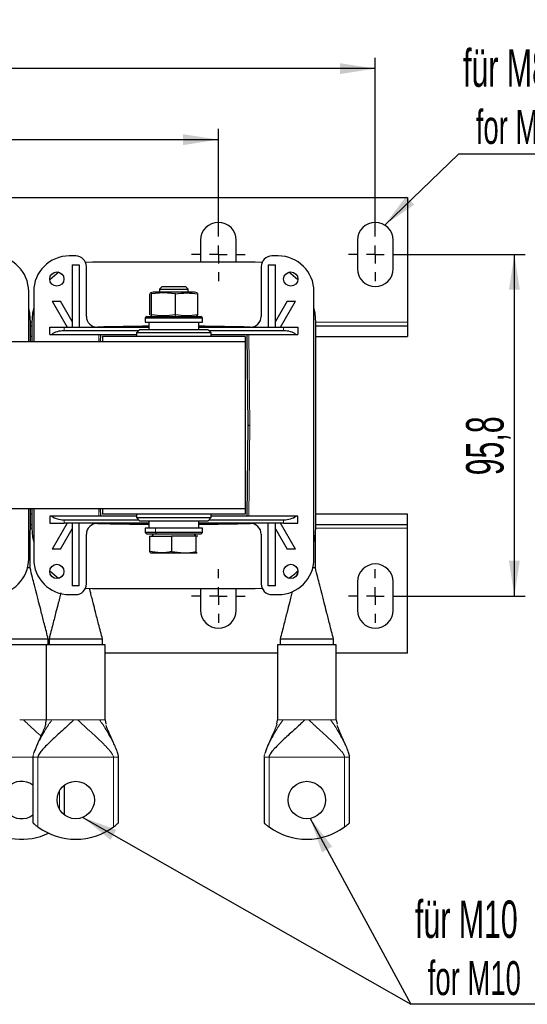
# Model space of a CAD drawing. Header units: millimetres. Extents: x 5 to 418, y 2 to 292.
# Tile 5 of 23: x 110 to 158, y 68 to 160. Entities that reach past the tile are written whole.
import ezdxf

# ---------------------------------------------------------------- set-up
doc = ezdxf.new("R2010")
doc.units = ezdxf.units.MM
doc.layers.add('SLD-0', color=7, linetype='Continuous')
doc.styles.add('SLDTEXTSTYLE0', font='TXT', dxfattribs={"width": 0.605})
doc.dimstyles.new('SLDDIMSTYLE0', dxfattribs={"dimtxt": 3.5, "dimasz": 3.302, "dimexe": 0, "dimexo": 0.0625, "dimgap": 0.875, "dimtad": 1, "dimlfac": 3, "dimrnd": 1e-09, "dimzin": 12, "dimdsep": 46, "dimtxsty": 'SLDTEXTSTYLE0', "dimsah": 1, "dimcen": 0.09, "dimadec": 0, "dimazin": 3, "dimtfac": 1, "dimtofl": 0, "dimtmove": 0, "dimatfit": 3, "dimfxl": 1, "dimfrac": 2, "dimtolj": 1, "dimtzin": 12, "dimarcsym": 0})
doc.dimstyles.new('SLDDIMSTYLE2', dxfattribs={"dimtxt": 0.18, "dimasz": 3.302, "dimexe": 0, "dimexo": 0.0625, "dimgap": 0, "dimtad": 0, "dimtih": 1, "dimtoh": 1, "dimdec": 0, "dimrnd": 1e-09, "dimzin": 0, "dimdsep": 46, "dimtxsty": 'Standard', "dimsah": 1, "dimcen": 0.09, "dimadec": 0, "dimazin": 0, "dimtfac": 3.302, "dimtdec": 0, "dimtofl": 0, "dimtmove": 0, "dimatfit": 3, "dimfxl": 1, "dimfrac": 2, "dimtolj": 1, "dimtzin": 0, "dimarcsym": 0})

# ---------------------------------------------------------------- blocks, each defined once
blk = doc.blocks.new('_D_4')
at = {"layer": 'SLD-0'}
for p, q in [((146.2, 138.01), (157.7, 138.01)), ((156.7, 106.077), (156.7, 138.01)), ((146.2, 106.077), (157.7, 106.077))]:
    blk.add_line(p, q, dxfattribs=at)
for points in [[(156.7, 138.01), (156.192, 134.708), (157.208, 134.708)], [(156.7, 106.077), (157.208, 109.379), (156.192, 109.379)]]:
    blk.add_solid(points, dxfattribs=at)
at = {"layer": 'SLD-0', "insert": (152.188, 117.365), "char_height": 3.5, "attachment_point": 1, "rotation": 90, "style": 'SLDTEXTSTYLE0'}
blk.add_mtext('95,8', dxfattribs=at)
blk = doc.blocks.new('_D_5')
at = {"layer": 'SLD-0'}
for p, q in [((67.367, 140.51), (67.367, 149.745)), ((129.034, 140.51), (129.034, 149.745)), ((67.367, 148.745), (129.034, 148.745))]:
    blk.add_line(p, q, dxfattribs=at)
for points in [[(67.367, 148.745), (70.669, 148.237), (70.669, 149.253)], [(129.034, 148.745), (125.732, 149.253), (125.732, 148.237)]]:
    blk.add_solid(points, dxfattribs=at)
at = {"layer": 'SLD-0', "insert": (94.19, 153.257), "char_height": 3.5, "attachment_point": 1, "style": 'SLDTEXTSTYLE0'}
blk.add_mtext('185', dxfattribs=at)
blk = doc.blocks.new('_D_6')
at = {"layer": 'SLD-0'}
for p, q in [((52.7, 140.51), (52.7, 156.386)), ((143.7, 140.51), (143.7, 156.386)), ((143.7, 155.386), (52.7, 155.386))]:
    blk.add_line(p, q, dxfattribs=at)
for points in [[(52.7, 155.386), (56.002, 154.878), (56.002, 155.894)], [(143.7, 155.386), (140.398, 155.894), (140.398, 154.878)]]:
    blk.add_solid(points, dxfattribs=at)
at = {"layer": 'SLD-0', "insert": (94.19, 159.898), "char_height": 3.5, "attachment_point": 1, "style": 'SLDTEXTSTYLE0'}
blk.add_mtext('273', dxfattribs=at)
blk = doc.blocks.new('SW_NOTE_0_16')
at = {"layer": 'SLD-0', "color": 0}
blk.add_line((16.995, 0), (0, 0), dxfattribs=at)
blk.add_line((16.995, 0), (0, 0), dxfattribs=at)
at = {"layer": 'SLD-0', "color": 0, "attachment_point": 1, "style": 'SLDTEXTSTYLE0'}
for s, insert, char_height in [('für M10', (0.4, 9.704), 3.5), ('for M10', (1.591, 4.039), 3.175)]:
    blk.add_mtext(s, dxfattribs=dict(at, insert=insert, char_height=char_height))
blk = doc.blocks.new('SW_NOTE_0_17')
at = {"layer": 'SLD-0', "color": 0}
blk.add_line((14.321, 0), (0, 0), dxfattribs=at)
at = {"layer": 'SLD-0', "color": 0, "attachment_point": 1, "style": 'SLDTEXTSTYLE0'}
for s, insert, char_height in [('für M8', (0.422, 9.787), 3.5), ('for M8', (1.613, 4.121), 3.175)]:
    blk.add_mtext(s, dxfattribs=dict(at, insert=insert, char_height=char_height))
blk = doc.blocks.new('SW_CENTERMARKSYMBOL_2')
at = {"layer": 'SLD-0', "color": 0}
for p, q in [((0, 1.667), (0, 2.5)), ((-1.667, 0), (-2.5, 0)), ((0, 0), (-0.833, 0)), ((0, 0), (0, 0.833)), ((0, 0), (0, -0.833)), ((0, 0), (0.833, 0)), ((1.667, 0), (2.5, 0)), ((0, -1.667), (0, -2.5))]:
    blk.add_line(p, q, dxfattribs=at)
blk = doc.blocks.new('SW_CENTERMARKSYMBOL_3')
at = {"layer": 'SLD-0', "color": 0}
for p, q in [((0, 1.667), (0, 2.5)), ((-1.667, 0), (-2.5, 0)), ((0, 0), (-0.833, 0)), ((0, 0), (0, 0.833)), ((0, 0), (0, -0.833)), ((0, 0), (0.833, 0)), ((1.667, 0), (2.5, 0)), ((0, -1.667), (0, -2.5))]:
    blk.add_line(p, q, dxfattribs=at)
blk = doc.blocks.new('SW_CENTERMARKSYMBOL_4')
at = {"layer": 'SLD-0', "color": 0}
for p, q in [((0, 1.667), (0, 2.5)), ((-1.667, 0), (-2.5, 0)), ((0, 0), (-0.833, 0)), ((0, 0), (0, 0.833)), ((0, 0), (0, -0.833)), ((0, 0), (0.833, 0)), ((1.667, 0), (2.5, 0)), ((0, -1.667), (0, -2.5))]:
    blk.add_line(p, q, dxfattribs=at)
blk = doc.blocks.new('SW_CENTERMARKSYMBOL_5')
at = {"layer": 'SLD-0', "color": 0}
for p, q in [((0, 1.667), (0, 2.5)), ((-1.667, 0), (-2.5, 0)), ((0, 0), (-0.833, 0)), ((0, 0), (0, 0.833)), ((0, 0), (0, -0.833)), ((0, 0), (0.833, 0)), ((1.667, 0), (2.5, 0)), ((0, -1.667), (0, -2.5))]:
    blk.add_line(p, q, dxfattribs=at)

msp = doc.modelspace()

# ---------------------------------------------------------------- linework, layer by layer
at = {"color": 7, "linetype": 'Continuous', "lineweight": 25}
for p, q in [((49.7002, 143.3437), (146.7002, 143.3437)), ((146.7002, 143.3437), (146.7002, 131.6771)), ((127.3669, 139.3437), (127.3669, 137.2937)), ((130.7002, 137.2937), (130.7002, 139.3437)), ((142.0336, 139.3437), (142.0336, 136.6771)), ((145.3669, 136.6771), (145.3669, 139.3437)), ((115.7002, 137.8771), (115.1002, 137.8771)), ((117.2669, 137.2937), (116.6251, 137.2573)), ((132.4669, 137.2937), (117.2669, 137.2937)), ((133.1087, 137.2573), (132.4669, 137.2937)), ((134.6336, 137.8771), (134.0336, 137.8771)), ((115.3669, 137.0437), (116.0336, 137.0437)), ((115.3669, 137.0437), (115.3669, 131.2104)), ((116.0336, 137.0437), (116.0336, 131.2104)), ((116.7002, 132.2215), (116.7002, 136.8771)), ((133.0336, 136.8771), (133.0336, 132.2215)), ((133.7002, 137.0437), (133.7002, 131.2104)), ((133.7002, 137.0437), (134.3669, 137.0437)), ((134.3669, 131.2104), (134.3669, 137.0437)), ((111.3002, 129.8437), (111.3002, 134.5437)), ((111.7669, 134.5437), (111.7669, 129.8437)), ((122.9336, 134.4771), (122.6938, 134.4129)), ((123.903, 134.4146), (122.7827, 134.3247)), ((124.0068, 134.4771), (122.9336, 134.4771)), ((123.7892, 135.0104), (123.5336, 134.7547)), ((123.5336, 134.7547), (123.5336, 134.4771)), ((123.5336, 134.7547), (126.2002, 134.7547)), ((123.7892, 135.0104), (125.9446, 135.0104)), ((125.0234, 134.3247), (123.903, 134.4146)), ((126.8002, 134.4771), (124.0068, 134.4771)), ((126.2002, 134.7547), (125.9446, 135.0104)), ((126.2002, 134.4771), (126.2002, 134.7547)), ((127.0399, 134.4129), (126.8002, 134.4771)), ((127.1076, 134.3247), (127.0378, 134.4048)), ((137.9669, 109.5437), (137.9669, 134.5437)), ((113.5002, 133.6353), (114.27, 133.6353)), ((113.5002, 133.6353), (114.9002, 131.2104)), ((115.3669, 131.7355), (114.27, 133.6353)), ((122.6262, 132.3627), (122.6262, 134.3247)), ((122.7827, 132.3627), (122.7827, 134.3247)), ((125.0234, 132.3627), (125.0234, 134.3247)), ((127.1076, 132.3627), (127.1076, 134.3247)), ((135.4638, 133.6353), (134.3669, 131.7355)), ((134.8336, 131.2104), (136.2336, 133.6353)), ((135.4638, 133.6353), (136.2336, 133.6353)), ((122.3336, 132.2104), (122.2002, 132.0771)), ((122.2002, 132.0771), (122.2002, 131.6771)), ((122.2002, 132.0771), (127.5314, 132.0771)), ((122.2002, 131.6771), (127.5314, 131.6771)), ((122.3336, 132.2104), (127.3982, 132.2104)), ((122.5336, 131.6771), (122.5336, 131.0104)), ((122.6938, 132.2746), (122.9336, 132.2104)), ((126.8002, 132.2104), (127.0399, 132.2746)), ((127.0378, 132.2827), (127.1076, 132.3627)), ((127.2002, 131.0104), (127.2002, 131.6771)), ((127.3982, 132.2104), (127.4002, 132.2104)), ((127.5336, 132.0771), (127.4002, 132.2104)), ((127.5314, 132.0771), (127.5336, 132.0771)), ((127.5314, 131.6771), (127.5336, 131.6771)), ((127.5336, 131.6771), (127.5336, 132.0771)), ((146.7002, 131.6771), (146.7002, 131.3437)), ((111.4669, 129.8437), (111.4669, 131.6271)), ((111.4669, 131.3437), (111.6002, 131.3437)), ((111.6002, 131.6271), (111.6002, 129.8437)), ((113.2836, 130.5437), (113.2836, 131.2104)), ((113.2836, 131.2104), (114.6169, 131.2104)), ((114.6169, 131.2104), (122.5336, 131.2104)), ((121.5669, 130.8771), (114.6169, 130.8771)), ((121.7002, 131.0104), (121.3669, 130.6771)), ((121.7002, 131.0104), (122.3644, 131.0104)), ((122.3644, 131.0104), (128.0336, 131.0104)), ((127.2002, 131.2104), (135.1169, 131.2104)), ((128.3669, 130.6771), (128.0336, 131.0104)), ((135.1169, 130.8771), (128.1669, 130.8771)), ((135.1169, 131.2104), (136.4502, 131.2104)), ((136.4502, 131.2104), (136.4502, 130.5437)), ((138.1336, 112.4604), (138.1336, 131.6271)), ((138.1336, 131.3437), (146.7002, 131.3437)), ((146.7002, 131.3437), (146.7002, 130.3437)), ((131.5336, 129.8437), (64.8669, 129.8437)), ((111.6002, 130.3437), (111.4669, 130.3437)), ((113.2836, 130.5437), (113.4622, 130.5437)), ((113.4622, 130.5437), (121.3669, 130.5437)), ((118.0253, 129.8437), (118.0336, 130.5437)), ((118.2002, 130.3437), (118.2002, 129.8437)), ((131.5336, 130.3437), (118.2002, 130.3437)), ((121.3669, 130.6771), (121.3669, 130.3437)), ((122.101, 130.6771), (121.3669, 130.6771)), ((128.3669, 130.6771), (122.101, 130.6771)), ((128.3669, 130.3437), (128.3669, 130.6771)), ((128.3669, 130.5437), (136.2716, 130.5437)), ((131.5336, 130.3437), (131.5336, 129.8437)), ((131.5336, 129.8437), (131.5336, 114.2437)), ((131.7002, 130.5437), (131.8002, 122.0437)), ((136.2716, 130.5437), (136.4502, 130.5437)), ((138.1336, 130.3437), (146.7002, 130.3437)), ((131.8002, 122.0437), (131.7002, 113.5437)), ((131.8002, 122.0437), (131.9669, 122.0437)), ((131.5336, 114.2437), (64.8669, 114.2437)), ((111.3002, 109.5437), (111.3002, 114.2437)), ((111.4669, 112.4604), (111.4669, 114.2437)), ((111.6002, 114.2437), (111.6002, 112.4604)), ((111.7669, 114.2437), (111.7669, 109.5437)), ((118.0336, 113.5437), (118.0253, 114.2437)), ((118.2002, 114.2437), (118.2002, 113.7437)), ((131.5336, 114.2437), (131.5336, 113.7437)), ((111.6002, 113.7437), (111.4669, 113.7437)), ((113.2836, 113.5437), (113.2836, 112.8771)), ((113.4622, 113.5437), (113.2836, 113.5437)), ((121.3669, 113.5437), (113.4622, 113.5437)), ((131.5336, 113.7437), (118.2002, 113.7437)), ((121.3669, 113.7437), (121.3669, 113.4104)), ((121.3669, 113.4104), (121.7002, 113.0771)), ((121.3669, 113.4104), (121.8037, 113.4104)), ((121.8037, 113.4104), (128.3669, 113.4104)), ((128.0336, 113.0771), (128.3669, 113.4104)), ((128.3669, 113.4104), (128.3669, 113.7437)), ((136.2716, 113.5437), (128.3669, 113.5437)), ((136.4502, 113.5437), (136.2716, 113.5437)), ((136.4502, 112.8771), (136.4502, 113.5437)), ((146.7002, 113.7437), (138.1336, 113.7437)), ((146.7002, 112.7437), (146.7002, 113.7437)), ((111.6002, 112.7437), (111.4669, 112.7437)), ((113.2836, 112.8771), (114.6169, 112.8771)), ((114.9002, 112.8771), (113.5002, 110.4522)), ((114.27, 110.4522), (115.3669, 112.352)), ((114.6169, 113.2104), (121.5669, 113.2104)), ((122.5336, 112.8771), (114.6169, 112.8771)), ((115.3669, 112.8771), (115.3669, 107.0437)), ((116.0336, 107.0437), (116.0336, 112.8771)), ((122.0954, 113.0771), (121.7002, 113.0771)), ((128.0336, 113.0771), (122.0954, 113.0771)), ((122.2002, 112.4104), (122.2002, 112.0104)), ((123.1556, 112.4104), (122.2002, 112.4104)), ((122.5336, 113.0771), (122.5336, 112.4104)), ((127.5336, 112.4104), (123.1556, 112.4104)), ((127.2002, 112.4104), (127.2002, 113.0771)), ((135.1169, 112.8771), (127.2002, 112.8771)), ((127.5336, 112.0104), (127.5336, 112.4104)), ((128.1669, 113.2104), (135.1169, 113.2104)), ((133.7002, 107.0437), (133.7002, 112.8771)), ((134.3669, 107.0437), (134.3669, 112.8771)), ((134.3669, 112.352), (135.4638, 110.4522)), ((136.2336, 110.4522), (134.8336, 112.8771)), ((135.1169, 112.8771), (136.4502, 112.8771)), ((146.7002, 112.7437), (138.1336, 112.7437)), ((146.7002, 112.4104), (146.7002, 112.7437)), ((146.7002, 100.7437), (146.7002, 112.4104)), ((111.4336, 108.7104), (111.4336, 111.8467)), ((116.7002, 107.2104), (116.7002, 111.866)), ((122.2002, 112.0104), (122.3336, 111.8771)), ((123.1556, 112.0104), (122.2002, 112.0104)), ((123.2412, 111.8771), (122.3336, 111.8771)), ((122.6068, 111.6771), (122.6068, 110.2324)), ((122.6068, 111.6771), (124.666, 111.6771)), ((122.9286, 111.8771), (122.8131, 111.6771)), ((127.5336, 112.0104), (123.1556, 112.0104)), ((127.4002, 111.8771), (123.2412, 111.8771)), ((124.666, 111.6771), (124.666, 110.2324)), ((126.9261, 111.6771), (124.666, 111.6771)), ((126.9207, 111.6771), (126.8052, 111.8771)), ((126.9261, 111.6771), (126.9261, 110.2324)), ((127.127, 111.6771), (126.9261, 111.6771)), ((127.4002, 111.8771), (127.5336, 112.0104)), ((133.0336, 111.866), (133.0336, 107.2104)), ((138.1002, 108.7104), (138.1002, 111.8467)), ((114.27, 110.4522), (113.5002, 110.4522)), ((123.6364, 110.1104), (122.6068, 110.2324)), ((122.6932, 110.113), (122.7002, 110.1104)), ((122.7002, 110.1104), (123.6364, 110.1104)), ((123.6364, 110.1104), (125.7961, 110.1104)), ((124.666, 110.2324), (125.7961, 110.1104)), ((125.7961, 110.1104), (127.0266, 110.1104)), ((127.0266, 110.1104), (127.0404, 110.1236)), ((127.0336, 110.1104), (127.0406, 110.113)), ((136.2336, 110.4522), (135.4638, 110.4522)), ((111.4336, 108.7104), (111.1944, 108.7104)), ((138.1002, 108.7104), (137.861, 108.7104)), ((136.4494, 108.5045), (136.3197, 107.9793)), ((116.0336, 107.0437), (115.3669, 107.0437)), ((116.6251, 106.8302), (117.2669, 106.7937)), ((117.2669, 106.7937), (132.4669, 106.7937)), ((127.3669, 106.7937), (127.3669, 104.7437)), ((130.7002, 104.7437), (130.7002, 106.7937)), ((132.4669, 106.7937), (133.1087, 106.8302)), ((134.3669, 107.0437), (133.7002, 107.0437)), ((142.0336, 107.4104), (142.0336, 104.7437)), ((145.3669, 104.7437), (145.3669, 107.4104)), ((115.1002, 106.2104), (115.7002, 106.2104)), ((134.0336, 106.2104), (134.6336, 106.2104)), ((112.9502, 101.5104), (107.8836, 101.5104)), ((113.1336, 102.0437), (108.1336, 102.0437)), ((112.9502, 101.5104), (112.9502, 94.5053)), ((118.4502, 101.5104), (112.9502, 101.5104)), ((113.1336, 101.5104), (113.1336, 102.0437)), ((113.2002, 102.0437), (113.2002, 101.5104)), ((118.2002, 102.0437), (113.2002, 102.0437)), ((118.2002, 102.0437), (113.2002, 102.0437)), ((118.2002, 101.5104), (118.2002, 102.0437)), ((118.4502, 94.5053), (118.4502, 101.5104)), ((134.5502, 101.5104), (134.5502, 94.5053)), ((140.0502, 101.5104), (134.5502, 101.5104)), ((134.8002, 102.0991), (134.8002, 101.5104)), ((139.8002, 102.0437), (134.8002, 102.0437)), ((139.8002, 101.5104), (139.8002, 102.0437)), ((140.0502, 94.5053), (140.0502, 101.5104)), ((134.5502, 100.7437), (118.4502, 100.7437)), ((146.7002, 100.7437), (140.0502, 100.7437)), ((112.889, 94.104), (112.9502, 94.5104)), ((118.4502, 94.5104), (118.5239, 94.1037)), ((134.489, 94.104), (134.5502, 94.5104)), ((140.0502, 94.5104), (140.1239, 94.1037)), ((111.7002, 91.0104), (111.7002, 84.8716)), ((119.7002, 84.8716), (119.7002, 91.0104)), ((133.3002, 91.0104), (133.3002, 84.8716)), ((141.3002, 84.8716), (141.3002, 91.0104)), ((114.6336, 85.6231), (114.6336, 88.3978))]:
    msp.add_line(p, q, dxfattribs=at)
at = {"color": 7, "linetype": 'Continuous', "lineweight": 18}
for p, q in [((124.0068, 134.4771), (123.903, 134.4146)), ((111.4667, 131.6771), (111.6004, 131.6771)), ((124.9878, 132.2104), (125.0234, 132.3627)), ((127.3982, 132.2104), (127.5314, 132.0771)), ((127.5314, 131.6771), (127.5314, 132.0771)), ((138.1333, 131.6771), (146.7002, 131.6771)), ((114.6169, 130.8771), (114.6169, 131.2104)), ((135.1169, 131.2104), (135.1169, 130.8771)), ((117.8586, 129.8437), (117.8669, 130.5437)), ((131.8669, 130.5437), (131.9669, 122.0437)), ((131.9669, 122.0437), (131.8669, 113.5437)), ((117.8669, 113.5437), (117.8586, 114.2437)), ((111.6004, 112.4104), (111.4667, 112.4104)), ((114.6169, 113.2104), (114.6169, 112.8771)), ((123.1556, 112.4104), (123.1556, 112.0104)), ((135.1169, 113.2104), (135.1169, 112.8771)), ((146.7002, 112.4104), (138.1333, 112.4104)), ((123.2412, 111.8771), (123.1556, 112.0104)), ((110.4609, 94.5104), (110.8062, 94.5104)), ((112.8583, 94.5104), (112.9498, 94.5104)), ((113.384, 94.5104), (113.4754, 94.5104)), ((115.5275, 94.5104), (115.8729, 94.5104)), ((117.925, 94.5104), (118.0164, 94.5104)), ((134.984, 94.5104), (135.0754, 94.5104)), ((137.1275, 94.5104), (137.4729, 94.5104)), ((139.525, 94.5104), (139.6165, 94.5104)), ((111.7002, 91.0104), (107.1002, 91.0104)), ((111.7268, 91.0104), (111.7002, 91.0104)), ((119.2335, 91.0104), (112.1669, 91.0104)), ((112.1669, 84.4945), (112.1669, 91.0104)), ((119.2335, 91.0104), (119.2335, 84.4945)), ((119.7002, 91.0104), (119.6736, 91.0104)), ((133.3268, 91.0104), (133.3002, 91.0104)), ((140.8336, 91.0104), (133.7669, 91.0104)), ((133.7669, 84.4945), (133.7669, 91.0104)), ((140.8336, 91.0104), (140.8336, 84.4945)), ((141.3002, 91.0104), (141.2736, 91.0104)), ((114.1669, 87.8539), (114.1669, 86.1669))]:
    msp.add_line(p, q, dxfattribs=at)
at = {"color": 7, "linetype": 'Continuous', "lineweight": 25, "flags": 128}
for points in [[(114.1312, 136.3471), (113.9361, 136.2115), (113.2702, 135.6442)], [(136.4636, 135.6442), (135.7977, 136.2115), (135.6026, 136.3471)], [(111.4669, 131.6271), (111.3971, 132.5135), (111.3002, 132.9913)], [(111.7669, 132.9913), (111.67, 132.5135), (111.6002, 131.6271)], [(138.1336, 131.6271), (138.0638, 132.5135), (137.9669, 132.9913)], [(111.3002, 111.0962), (111.3971, 111.574), (111.4669, 112.4604)], [(111.6002, 112.4604), (111.67, 111.574), (111.7669, 111.0962)], [(137.9669, 111.0962), (138.0638, 111.574), (138.1336, 112.4604)], [(113.2702, 108.4433), (113.9361, 107.876), (114.1312, 107.7404)]]:
    msp.add_lwpolyline(points, dxfattribs=at)
at = {"color": 7, "linetype": 'Continuous', "lineweight": 25}
for centre, radius in [((113.9336, 135.7104), 0.6667), ((135.8002, 135.7104), 0.6667), ((113.9336, 108.3771), 0.6667), ((135.8002, 108.3771), 0.6667), ((115.7002, 87.0104), 1.75), ((137.3002, 87.0104), 1.75)]:
    msp.add_circle(centre, radius, dxfattribs=at)
for centre, radius, start, end in [((129.0336, 139.3437), 1.6667, 0, 180), ((143.7002, 139.3437), 1.6667, 0, 180), ((107.9669, 134.5437), 3.3333, 0, 90), ((115.1002, 134.5437), 3.3333, 90, 180), ((115.7002, 136.8771), 1, 0, 90), ((134.0336, 136.8771), 1, 90, 180), ((134.6336, 134.5437), 3.3333, 0, 90), ((143.7002, 136.6771), 1.6667, 180, 0), ((117.7002, 132.2215), 1, 180, 271.421402), ((132.0336, 132.2215), 1, 268.578598, 0), ((124.8669, -156.6029), 287.9133, 90.464347, 91.421402), ((124.8669, -156.6029), 287.9133, 88.578598, 89.535653), ((117.7002, 111.866), 1, 88.578598, 180), ((124.8669, 400.6904), 287.9133, 268.578598, 269.535653), ((124.8669, 400.6904), 287.9133, 270.464347, 271.421402), ((132.0336, 111.866), 1, 0, 91.421402), ((107.9669, 109.5437), 3.3333, 270, 0), ((115.1002, 109.5437), 3.3333, 180, 270), ((134.6336, 109.5437), 3.3333, 270, 0), ((143.7002, 107.4104), 1.6667, 0, 180), ((132.4669, 112.4604), 5.6667, 303.597475, 315.033072), ((115.7002, 107.2104), 1, 270, 0), ((134.0336, 107.2104), 1, 180, 270), ((129.0336, 104.7437), 1.6667, 180, 0), ((143.7002, 104.7437), 1.6667, 180, 0), ((110.6336, 87.0104), 1.75, 52.445653, 307.554347), ((110.6336, 89.3437), 6, 233.9218, 294.974872), ((115.7002, 89.3437), 6, 233.9218, 306.0782), ((137.3002, 89.3437), 6, 233.9218, 306.0782)]:
    msp.add_arc(centre, radius, start, end, dxfattribs=at)
for centre, start_param, end_param in [((114.6169, 130.2104), 1.5707963, 2.6179939), ((135.1169, 130.2104), 0.5235988, 1.5707963), ((114.6169, 113.8771), 3.6651914, 4.712389), ((135.1169, 113.8771), 4.712389, 5.7595865)]:
    msp.add_ellipse(centre, major_axis=(1.3333, 0), ratio=0.5, start_param=start_param, end_param=end_param, dxfattribs=at)
for points, knots in [([(122.696, 134.4048), (122.6988, 134.4084), (122.7277, 134.4448), (122.7566, 134.3817), (122.7827, 134.3247)], [0, 0, 0, 0, 0.0976251, 1, 1, 1, 1]), ([(125.0234, 134.3247), (125.3707, 134.3697), (126.0655, 134.4595), (126.7602, 134.3697), (127.1076, 134.3247)], [0, 0, 0, 0, 0.4999949, 1, 1, 1, 1]), ([(122.7827, 132.3627), (122.7566, 132.3058), (122.7277, 132.2427), (122.6988, 132.2791), (122.696, 132.2827)], [0, 0, 0, 0, 0.9023565, 1, 1, 1, 1]), ([(125.0234, 132.3627), (124.6493, 132.3178), (123.9024, 132.228), (123.1555, 132.3179), (122.7827, 132.3627)], [0, 0, 0, 0, 0.5008729, 1, 1, 1, 1]), ([(127.1076, 132.3627), (126.7602, 132.3178), (126.0655, 132.228), (125.3707, 132.3178), (125.0234, 132.3627)], [0, 0, 0, 0, 0.4999949, 1, 1, 1, 1]), ([(122.6068, 110.2324), (122.6078, 110.2301), (122.6363, 110.1656), (122.6654, 110.1459), (122.6933, 110.1268)], [0, 0, 0, 0, 0.0365435, 1, 1, 1, 1]), ([(124.666, 110.2324), (124.4962, 110.1979), (124.1553, 110.1287), (123.8098, 110.1165), (123.6364, 110.1104)], [0, 0, 0, 0, 0.49811277, 1, 1, 1, 1]), ([(125.7961, 110.1104), (125.9848, 110.1164), (126.364, 110.1285), (126.7382, 110.1977), (126.9261, 110.2324)], [0, 0, 0, 0, 0.4977806, 1, 1, 1, 1]), ([(126.9261, 110.2324), (126.9272, 110.2301), (126.9603, 110.1554), (126.9939, 110.1325), (127.0266, 110.1104)], [0, 0, 0, 0, 0.03148504, 1, 1, 1, 1]), ([(113.1336, 102.0437), (113.0123, 102.5169), (112.7941, 103.3676), (112.5012, 104.504), (112.285, 105.3528), (112.1428, 105.9149), (112.0508, 106.2879), (111.9553, 106.66), (111.8224, 107.1727), (111.6363, 107.8759), (111.5063, 108.411), (111.4336, 108.7104)], [0, 0, 0, 0, 0.2117496, 0.3806816, 0.5069816, 0.5909702, 0.6292469, 0.6773391, 0.7551375, 0.8629988, 1, 1, 1, 1]), ([(139.8003, 102.0437), (139.6789, 102.5169), (139.4608, 103.3676), (139.1678, 104.504), (138.9517, 105.3528), (138.8094, 105.9149), (138.7174, 106.2879), (138.622, 106.66), (138.4891, 107.1727), (138.303, 107.8759), (138.173, 108.411), (138.1002, 108.7104)], [0, 0, 0, 0, 0.2117496, 0.3806816, 0.5069816, 0.5909702, 0.6292469, 0.6773391, 0.7551375, 0.8629988, 1, 1, 1, 1]), ([(118.2002, 102.0437), (118.0794, 102.5154), (117.862, 103.3637), (117.5701, 104.4972), (117.3541, 105.3453), (117.2117, 105.9076), (117.1187, 106.2831), (117.0484, 106.5576), (117.0014, 106.7385), (116.9821, 106.813)], [0, 0, 0, 0, 0.2968861, 0.5339856, 0.7115367, 0.8299413, 0.8841684, 0.9523246, 1, 1, 1, 1]), ([(114.3035, 106.3668), (114.2946, 106.332), (114.2635, 106.2106), (114.1889, 105.9077), (114.0462, 105.3452), (113.8303, 104.4973), (113.5384, 103.3637), (113.321, 102.5154), (113.2002, 102.0437)], [0, 0, 0, 0, 0.0240384, 0.0838953, 0.2145926, 0.4105767, 0.6722916, 1, 1, 1, 1]), ([(135.9381, 106.5015), (135.918, 106.4232), (135.8757, 106.2587), (135.7911, 105.9148), (135.6487, 105.3528), (135.4326, 104.504), (135.1397, 103.3676), (134.9215, 102.5169), (134.8002, 102.0437)], [0, 0, 0, 0, 0.0523327, 0.1099788, 0.2364686, 0.4266805, 0.6810979, 1, 1, 1, 1]), ([(112.8965, 94.105), (112.8689, 94.0199), (112.7795, 93.7448), (112.5871, 93.2954), (112.2852, 92.6202), (112.0001, 92.0187), (111.8375, 91.5518), (111.7946, 91.4287)], [0, 0, 0, 0, 0.0767185, 0.2481005, 0.4890461, 0.865233, 1, 1, 1, 1]), ([(115.5275, 94.5104), (115.3972, 94.387), (115.1121, 94.1168), (114.7091, 93.7479), (114.2687, 93.346), (113.8116, 92.9275), (113.3381, 92.4834), (112.9018, 92.0553), (112.538, 91.6602), (112.3051, 91.3644), (112.1987, 91.1609), (112.1705, 91.0644), (112.168, 91.0269), (112.1669, 91.0104)], [0, 0, 0, 0, 0.0781273, 0.1710083, 0.278026, 0.4166976, 0.5603945, 0.7170593, 0.8519797, 0.9499554, 0.983819, 0.9928589, 1, 1, 1, 1]), ([(119.7002, 91.0104), (119.699, 91.0343), (119.6956, 91.104), (119.6709, 91.2192), (119.6029, 91.4668), (119.4679, 91.8197), (119.2751, 92.2725), (119.0713, 92.7236), (118.8818, 93.1404), (118.7224, 93.5099), (118.6126, 93.7768), (118.5605, 93.9354), (118.5469, 93.9767)], [0, 0, 0, 0, 0.0180391, 0.0526733, 0.0964023, 0.2457415, 0.4183193, 0.5893229, 0.7424705, 0.8688912, 0.9658278, 1, 1, 1, 1]), ([(134.4965, 94.105), (134.4689, 94.0199), (134.3795, 93.7448), (134.1871, 93.2954), (133.8853, 92.6202), (133.6001, 92.0187), (133.4375, 91.5518), (133.3946, 91.4287)], [0, 0, 0, 0, 0.0767185, 0.2481005, 0.4890461, 0.865233, 1, 1, 1, 1]), ([(137.1275, 94.5104), (136.9973, 94.387), (136.7121, 94.1168), (136.3091, 93.7479), (135.8687, 93.346), (135.4117, 92.9275), (134.9381, 92.4834), (134.5018, 92.0553), (134.138, 91.6602), (133.9051, 91.3644), (133.7987, 91.1609), (133.7705, 91.0644), (133.768, 91.0269), (133.7669, 91.0104)], [0, 0, 0, 0, 0.07812734, 0.17100834, 0.27802598, 0.41669762, 0.56039451, 0.71705933, 0.85197967, 0.94995538, 0.98381899, 0.99285892, 1, 1, 1, 1]), ([(141.3002, 91.0104), (141.299, 91.0343), (141.2956, 91.104), (141.271, 91.2192), (141.2029, 91.4668), (141.0679, 91.8197), (140.8751, 92.2725), (140.6713, 92.7236), (140.4818, 93.1404), (140.3225, 93.5099), (140.2126, 93.7768), (140.1605, 93.9354), (140.1469, 93.9767)], [0, 0, 0, 0, 0.0180391, 0.0526733, 0.0964023, 0.2457415, 0.4183193, 0.5893229, 0.7424705, 0.8688912, 0.9658278, 1, 1, 1, 1]), ([(111.7002, 84.8716), (111.7011, 84.8709), (111.7028, 84.8693), (111.7165, 84.8571), (111.7374, 84.8386), (111.7682, 84.8117), (111.8107, 84.7751), (111.8696, 84.7254), (111.9418, 84.6663), (112.0198, 84.6048), (112.0956, 84.5469), (112.143, 84.512), (112.1669, 84.4945)], [0, 0, 0, 0, 0.07615895, 0.15491716, 0.23100663, 0.30897306, 0.41346874, 0.5209632, 0.65333207, 0.78952091, 0.89397329, 1, 1, 1, 1]), ([(119.2335, 84.4945), (119.2969, 84.5418), (119.4251, 84.6375), (119.5718, 84.7593), (119.6601, 84.8358), (119.6958, 84.8677), (119.699, 84.8706), (119.7002, 84.8716)], [0, 0, 0, 0, 0.2833462, 0.5731387, 0.7583389, 0.9118967, 1, 1, 1, 1]), ([(133.3002, 84.8716), (133.3011, 84.8709), (133.3028, 84.8693), (133.3165, 84.8571), (133.3374, 84.8386), (133.3682, 84.8117), (133.4107, 84.7751), (133.4696, 84.7254), (133.5419, 84.6663), (133.6198, 84.6048), (133.6956, 84.5469), (133.743, 84.512), (133.7669, 84.4945)], [0, 0, 0, 0, 0.07615895, 0.15491716, 0.23100663, 0.30897306, 0.41346874, 0.5209632, 0.65333207, 0.78952091, 0.89397329, 1, 1, 1, 1]), ([(140.8336, 84.4945), (140.8969, 84.5418), (141.0251, 84.6375), (141.1718, 84.7593), (141.2601, 84.8358), (141.2958, 84.8677), (141.2991, 84.8706), (141.3002, 84.8716)], [0, 0, 0, 0, 0.2833462, 0.5731387, 0.7583389, 0.9118967, 1, 1, 1, 1])]:
    msp.add_open_spline(points, degree=3, knots=knots, dxfattribs=at)
at = {"color": 7, "linetype": 'Continuous', "lineweight": 18}
for points, knots in [([(112.4493, 92.9921), (112.4254, 93.0145), (112.2163, 93.2107), (111.8308, 93.5594), (111.3069, 94.0373), (110.9616, 94.3636), (110.8062, 94.5104)], [0, 0, 0, 0, 0.0549443, 0.4806935, 0.7663007, 1, 1, 1, 1]), ([(111.7002, 91.0104), (111.701, 91.0304), (111.7028, 91.0753), (111.7142, 91.1434), (111.7413, 91.267), (111.824, 91.5283), (111.9795, 91.9045), (112.2029, 92.3758), (112.4754, 92.8994), (112.7894, 93.4532), (113.1136, 93.9906), (113.3637, 94.3499), (113.4754, 94.5104)], [0, 0, 0, 0, 0.01051, 0.0235537, 0.0394777, 0.0884764, 0.211403, 0.3496326, 0.5029917, 0.689295, 0.8612626, 1, 1, 1, 1]), ([(119.2335, 91.0104), (119.2328, 91.0243), (119.2311, 91.0549), (119.2199, 91.0996), (119.193, 91.1778), (119.0899, 91.3714), (118.8625, 91.6599), (118.4986, 92.0553), (118.0234, 92.5216), (117.4698, 93.0377), (116.8999, 93.5578), (116.3731, 94.0376), (116.0281, 94.3637), (115.8729, 94.5104)], [0, 0, 0, 0, 0.0059709, 0.0132261, 0.0221276, 0.0501338, 0.1481345, 0.2830893, 0.4397941, 0.6222442, 0.7924239, 0.9065862, 1, 1, 1, 1]), ([(119.7002, 91.0104), (119.6994, 91.0304), (119.6976, 91.0753), (119.6862, 91.1434), (119.6591, 91.267), (119.5764, 91.5283), (119.421, 91.9045), (119.1975, 92.3758), (118.925, 92.8994), (118.611, 93.4532), (118.2868, 93.9906), (118.0367, 94.3499), (117.925, 94.5104)], [0, 0, 0, 0, 0.01051, 0.0235537, 0.0394777, 0.0884764, 0.211403, 0.3496326, 0.5029917, 0.689295, 0.8612626, 1, 1, 1, 1]), ([(133.3002, 91.0104), (133.301, 91.0304), (133.3029, 91.0753), (133.3142, 91.1434), (133.3413, 91.267), (133.424, 91.5283), (133.5795, 91.9045), (133.8029, 92.3758), (134.0754, 92.8994), (134.3894, 93.4532), (134.7136, 93.9906), (134.9637, 94.3499), (135.0754, 94.5104)], [0, 0, 0, 0, 0.01051, 0.0235537, 0.0394777, 0.0884764, 0.211403, 0.3496326, 0.5029917, 0.689295, 0.8612626, 1, 1, 1, 1]), ([(140.8336, 91.0104), (140.8328, 91.0243), (140.8311, 91.0549), (140.8199, 91.0996), (140.793, 91.1778), (140.6899, 91.3714), (140.4625, 91.6599), (140.0986, 92.0553), (139.6235, 92.5216), (139.0698, 93.0377), (138.4999, 93.5578), (137.9731, 94.0376), (137.6282, 94.3637), (137.4729, 94.5104)], [0, 0, 0, 0, 0.0059709, 0.0132261, 0.0221276, 0.0501338, 0.1481345, 0.2830893, 0.4397941, 0.6222442, 0.7924239, 0.9065862, 1, 1, 1, 1]), ([(141.3002, 91.0104), (141.2994, 91.0304), (141.2976, 91.0753), (141.2862, 91.1434), (141.2591, 91.267), (141.1764, 91.5283), (141.021, 91.9045), (140.7975, 92.3758), (140.525, 92.8994), (140.211, 93.4532), (139.8869, 93.9906), (139.6367, 94.3499), (139.525, 94.5104)], [0, 0, 0, 0, 0.01051, 0.0235537, 0.0394777, 0.0884764, 0.211403, 0.3496326, 0.5029917, 0.689295, 0.8612626, 1, 1, 1, 1])]:
    msp.add_open_spline(points, degree=3, knots=knots, dxfattribs=at)
for points in [[(110.8062, 94.5104), (111.0067, 94.5104), (111.4077, 94.5104), (111.9677, 94.5104), (112.4717, 94.5104), (112.7295, 94.5104), (112.8583, 94.5104)], [(112.9502, 94.5104), (112.9694, 94.5104), (113.0078, 94.5104), (113.2586, 94.5104), (113.384, 94.5104)], [(113.4754, 94.5104), (113.6043, 94.5104), (113.862, 94.5104), (114.366, 94.5104), (114.9261, 94.5104), (115.327, 94.5104), (115.5275, 94.5104)], [(115.8729, 94.5104), (116.0734, 94.5104), (116.4743, 94.5104), (117.0344, 94.5104), (117.5384, 94.5104), (117.7961, 94.5104), (117.925, 94.5104)], [(118.0164, 94.5104), (118.1418, 94.5104), (118.3926, 94.5104), (118.431, 94.5104), (118.4502, 94.5104)], [(134.5502, 94.5104), (134.5694, 94.5104), (134.6078, 94.5104), (134.8586, 94.5104), (134.984, 94.5104)], [(135.0754, 94.5104), (135.2043, 94.5104), (135.462, 94.5104), (135.9661, 94.5104), (136.5261, 94.5104), (136.9271, 94.5104), (137.1275, 94.5104)], [(137.4729, 94.5104), (137.6734, 94.5104), (138.0743, 94.5104), (138.6344, 94.5104), (139.1384, 94.5104), (139.3961, 94.5104), (139.525, 94.5104)], [(139.6165, 94.5104), (139.7419, 94.5104), (139.9927, 94.5104), (140.031, 94.5104), (140.0502, 94.5104)], [(112.1669, 91.0104), (112.1189, 91.0104), (112.0231, 91.0104), (111.8935, 91.0104), (111.7867, 91.0104), (111.7468, 91.0104), (111.7268, 91.0104)], [(119.6736, 91.0104), (119.6536, 91.0104), (119.6137, 91.0104), (119.5069, 91.0104), (119.3773, 91.0104), (119.2815, 91.0104), (119.2335, 91.0104)], [(133.7669, 91.0104), (133.719, 91.0104), (133.6231, 91.0104), (133.4936, 91.0104), (133.3868, 91.0104), (133.3468, 91.0104), (133.3268, 91.0104)], [(141.2736, 91.0104), (141.2536, 91.0104), (141.2137, 91.0104), (141.1069, 91.0104), (140.9774, 91.0104), (140.8815, 91.0104), (140.8336, 91.0104)]]:
    msp.add_open_spline(points, degree=3, dxfattribs=at)

# ---------------------------------------------------------------- block references
at = {"layer": 'SLD-0'}
for name, p in [('SW_NOTE_0_17', (151.4797, 147.4032)), ('SW_CENTERMARKSYMBOL_2', (129.0336, 138.0104)), ('SW_CENTERMARKSYMBOL_3', (143.7002, 138.0104)), ('SW_CENTERMARKSYMBOL_5', (129.0336, 106.0771)), ('SW_CENTERMARKSYMBOL_4', (143.7002, 106.0771)), ('SW_NOTE_0_16', (147.0127, 67.9108))]:
    msp.add_blockref(name, p, dxfattribs=at)

# ---------------------------------------------------------------- dimensions: what is measured, and where the dimension line sits
for base, p1, p2, picture, middle in [((52.7002, 155.386), (143.7002, 140.5104), (52.7002, 140.5104), '_D_6', (98.2002, 155.386)), ((129.0336, 148.7448), (67.3669, 140.5104), (129.0336, 140.5104), '_D_5', (98.2002, 148.7448))]:
    dim = msp.add_linear_dim(base=base, p1=p1, p2=p2, dimstyle='SLDDIMSTYLE0', dxfattribs=at)
    dim.commit()
    dim.dimension.update_dxf_attribs({"geometry": picture, "text_midpoint": middle, "dimtype": 160})
dim = msp.add_linear_dim(base=(156.7002, 138.0104), p1=(146.2002, 106.0771), p2=(146.2002, 138.0104), angle=90, dimstyle='SLDDIMSTYLE0', dxfattribs=at)
dim.commit()
dim.dimension.update_dxf_attribs({"geometry": '_D_4', "text_midpoint": (156.7002, 122.0437), "dimtype": 160})

# ---------------------------------------------------------------- leaders
for points in [[(144.5759, 140.7618), (151.4797, 147.4032)], [(116.3512, 85.386), (147.0127, 67.9108)], [(137.6256, 85.2909), (147.0127, 67.9108)]]:
    msp.add_leader(points, dimstyle='SLDDIMSTYLE2', dxfattribs=at)

doc.saveas('drawing.dxf')
